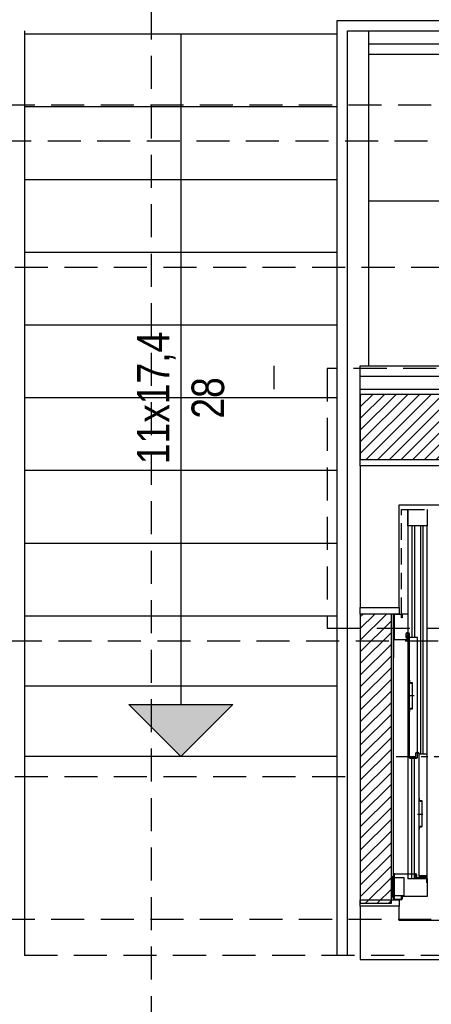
# Model space of a CAD drawing. Header units: inches. Extents: x 18534 to 24864, y 1480 to 5771.
# Tile 5 of 11: x 21545 to 21703, y 2911 to 3290. Entities that reach past the tile are written whole.
import ezdxf

# ---------------------------------------------------------------- set-up
doc = ezdxf.new("R2010")
doc.units = ezdxf.units.IN
doc.header["$MEASUREMENT"] = 0
for name, pattern in [('CENTER', [20, 12.5, -2.5, 2.5, -2.5]), ('DASHED', [19.05, 12.7, -6.35]), ('HIDDEN', [9.525, 6.35, -3.175])]:
    doc.linetypes.add(name, pattern=pattern)
for name, color, linetype in [('_T opisy', 7, 'Continuous'), ('_T sciany', 7, 'Continuous'), ('AA_PRZERYWANE', 7, 'Continuous'), ('AA_WIDOK_009', 7, 'Continuous')]:
    doc.layers.add(name, color=color, linetype=linetype)
doc.styles.add('GENERATED_STYLE_7', font='txt')
pattern_1 = [(45, (0, 0), (-2.24506403, 2.24506403), [])]

# ---------------------------------------------------------------- blocks, each defined once
blk = doc.blocks.new('WALL_10', base_point=(22122.3, 3133.07))
at = {"layer": '_T sciany'}
h = blk.add_hatch(dxfattribs=at)
h.set_pattern_fill('ANSI31', color=5, style=0, pattern_type=2)
h.set_pattern_definition(pattern_1)
h.paths.add_polyline_path([(22122.3, 3145.57), (21676, 3145.57), (21676, 3120.57), (22122.3, 3120.57)], flags=0)
at = {"layer": '_T sciany', "color": 5, "linetype": 'Continuous'}
for p, q in [((22122.3, 3145.57), (21676, 3145.57)), ((21676, 3145.57), (21676, 3120.57)), ((22122.3, 3120.57), (22122.3, 3145.57)), ((21676, 3120.57), (22122.3, 3120.57))]:
    blk.add_line(p, q, dxfattribs=at)
blk = doc.blocks.new('WALL_22', base_point=(21676, 3061.05))
at = {"layer": '_T sciany'}
h = blk.add_hatch(dxfattribs=at)
h.set_pattern_fill('ANSI31', color=5, style=0, pattern_type=2)
h.set_pattern_definition(pattern_1)
h.paths.add_polyline_path([(21676, 3061.05), (21676, 2949.7), (21688, 2949.7), (21688, 3061.05)], flags=0)
at = {"layer": '_T sciany', "color": 5, "linetype": 'Continuous'}
for p, q in [((21676, 3061.05), (21676, 2949.7)), ((21688, 3061.05), (21676, 3061.05)), ((21688, 2949.7), (21688, 3061.05)), ((21676, 2949.7), (21688, 2949.7))]:
    blk.add_line(p, q, dxfattribs=at)
blk = doc.blocks.new('LINE_4682', base_point=(21607.07, 3284.23))
at = {"layer": '_T sciany', "color": 150, "linetype": 'Continuous'}
for p, q in [((21607.07, 3284.23), (21607.07, 3026.23)), ((21607.07, 3006.23), (21587.07, 3026.23)), ((21587.07, 3026.23), (21627.07, 3026.23)), ((21607.07, 3006.23), (21627.07, 3026.23))]:
    blk.add_line(p, q, dxfattribs=at)
at = {"layer": '_T sciany', "color": 150}
blk.add_solid([(21607.07, 3006.23), (21587.07, 3026.23), (21627.07, 3026.23)], dxfattribs=at)
blk = doc.blocks.new('LINE_5122', base_point=(21959.28, 3220))
at = {"layer": '_T sciany', "color": 150, "linetype": 'Continuous'}
for p, q in [((21959.28, 3220), (21939.28, 3240)), ((21939.28, 3200), (21939.28, 3240)), ((21939.28, 3220), (21679.28, 3220)), ((21959.28, 3220), (21939.28, 3200))]:
    blk.add_line(p, q, dxfattribs=at)
at = {"layer": '_T sciany', "color": 150}
blk.add_solid([(21959.28, 3220), (21939.28, 3200), (21939.28, 3240)], dxfattribs=at)

msp = doc.modelspace()

# ---------------------------------------------------------------- linework, layer by layer
at = {"color": 150, "linetype": 'Continuous'}
for p, q in [((21786, 3118.05), (21676, 3118.05)), ((21676, 3118.05), (21676, 3063.55)), ((21691, 3063.55), (21691, 3103.05)), ((21691, 3103.05), (21786, 3103.05)), ((21694.3, 3095.05), (21694.3, 2959.05)), ((21701.8, 3095.05), (21694.3, 3095.05)), ((21695.84, 3095.05), (21695.84, 3052.04)), ((21696.84, 3095.05), (21696.84, 3052.04)), ((21699.24, 3007.05), (21699.24, 3095.05)), ((21700.24, 3007.05), (21700.24, 3095.05)), ((21701.8, 2959.05), (21701.8, 3095.05)), ((21676, 3063.55), (21691, 3063.55)), ((21676, 3061.05), (21676, 3063.55)), ((21676, 3063.55), (21691, 3063.55)), ((21691, 3063.55), (21691, 3061.05)), ((21691, 3061.05), (21676, 3061.05)), ((21688.8, 3051.35), (21688.8, 3060.75)), ((21689, 3060.65), (21689, 3051.45)), ((21689.1, 3061.05), (21691.8, 3061.05)), ((21691.7, 3060.85), (21689.2, 3060.85)), ((21691.9, 3059.55), (21691.9, 3060.65)), ((21692.1, 3059.55), (21691.9, 3059.55)), ((21692.1, 3060.75), (21692.1, 3059.55)), ((21688.8, 2960.75), (21688.8, 3051.35)), ((21688.8, 3051.35), (21688.8, 3044.21)), ((21693.54, 3053.39), (21693.54, 3051.99)), ((21693.54, 3051.99), (21693.69, 3051.99)), ((21693.69, 3051.99), (21693.69, 3053.39)), ((21694.6, 3053.74), (21693.89, 3053.74)), ((21693.89, 3053.59), (21694.6, 3053.59)), ((21694.1, 3051.45), (21694.1, 3052.85)), ((21694.1, 3052.85), (21694.3, 3052.85)), ((21694.3, 3052.85), (21694.3, 3051.35)), ((21694.8, 3053.39), (21694.8, 3005.85)), ((21694.95, 3005.85), (21694.95, 3053.39)), ((21698, 3052.04), (21694.95, 3052.04)), ((21698, 3007.13), (21698, 3052.04)), ((21694, 3051.05), (21689.1, 3051.05)), ((21689.2, 3051.25), (21693.9, 3051.25)), ((21695.1, 3035.52), (21694.95, 3035.52)), ((21694.95, 3035.52), (21694.95, 3034.76)), ((21695.1, 3034.76), (21695.1, 3035.52)), ((21695.92, 3034.56), (21695.3, 3034.56)), ((21695.3, 3034.41), (21695.92, 3034.41)), ((21695.97, 3034.36), (21695.97, 3029.64)), ((21696.12, 3029.64), (21696.12, 3034.36)), ((21694.42, 3029.67), (21696.74, 3029.67)), ((21695.97, 3029.64), (21695.97, 3024.72)), ((21696.12, 3024.72), (21696.12, 3029.64)), ((21694.95, 3024.32), (21694.95, 3023.56)), ((21694.95, 3023.56), (21695.1, 3023.56)), ((21695.1, 3023.56), (21695.1, 3024.32)), ((21695.92, 3024.67), (21695.3, 3024.67)), ((21695.3, 3024.52), (21695.92, 3024.52)), ((21697.24, 3007.35), (21697.24, 3005.95)), ((21697.24, 3005.95), (21697.39, 3005.95)), ((21697.39, 3005.95), (21697.39, 3007.35)), ((21698.3, 3007.7), (21697.59, 3007.7)), ((21697.59, 3007.55), (21698.3, 3007.55)), ((21697.85, 3007.13), (21697.85, 3005.85)), ((21698, 3007.13), (21697.85, 3007.13)), ((21698, 3005.85), (21698, 3007.13)), ((21698.5, 3007.35), (21698.5, 2960.35)), ((21701.7, 3007.05), (21698.5, 3007.05)), ((21698.65, 2960.35), (21698.65, 3007.35)), ((21701.7, 2961.78), (21701.7, 3007.05)), ((21697.7, 3005.7), (21695.1, 3005.7)), ((21695.1, 3005.55), (21697.7, 3005.55)), ((21695.84, 2959.05), (21695.84, 3005.55)), ((21696.84, 2959.05), (21696.84, 3005.55)), ((21698.8, 2990.14), (21698.65, 2990.14)), ((21698.65, 2990.14), (21698.65, 2989.38)), ((21698.8, 2989.38), (21698.8, 2990.14)), ((21699.62, 2989.18), (21699, 2989.18)), ((21699, 2989.03), (21699.62, 2989.03)), ((21699.67, 2988.98), (21699.67, 2984.26)), ((21699.82, 2984.26), (21699.82, 2988.98)), ((21698.07, 2984.05), (21700.09, 2984.05)), ((21699.67, 2984.26), (21699.67, 2979.33)), ((21699.82, 2979.33), (21699.82, 2984.26)), ((21699.62, 2979.28), (21699, 2979.28)), ((21698.65, 2978.93), (21698.65, 2978.18)), ((21698.65, 2978.18), (21698.8, 2978.18)), ((21698.8, 2978.18), (21698.8, 2978.93)), ((21699, 2979.13), (21699.62, 2979.13)), ((21688.8, 2951.35), (21688.8, 2960.75)), ((21689, 2960.65), (21689, 2951.45)), ((21689.1, 2961.05), (21697.3, 2961.05)), ((21697.2, 2960.85), (21689.2, 2960.85)), ((21697.4, 2959.65), (21697.4, 2960.65)), ((21697.6, 2960.75), (21697.6, 2959.75)), ((21701.7, 2961.78), (21701.55, 2961.78)), ((21701.55, 2961.78), (21701.55, 2960.35)), ((21701.7, 2960.35), (21701.7, 2961.78)), ((21688.27, 2957.6), (21688.3, 2957.6)), ((21688.27, 2954.5), (21688.27, 2957.6)), ((21688.3, 2952.05), (21688.3, 2960.05)), ((21688.3, 2960.05), (21688.8, 2960.05)), ((21688.3, 2957.6), (21688.3, 2954.5)), ((21688.8, 2960.05), (21688.8, 2952.05)), ((21689.1, 2959.55), (21692.8, 2959.55)), ((21692.8, 2959.55), (21692.8, 2952.55)), ((21701.8, 2959.05), (21694.3, 2959.05)), ((21701.4, 2959.35), (21697.7, 2959.35)), ((21697.8, 2959.55), (21701.5, 2959.55)), ((21701.4, 2960.2), (21698.8, 2960.2)), ((21698.8, 2960.05), (21701.4, 2960.05)), ((21699.24, 2960.05), (21699.24, 2959.05)), ((21700.24, 2960.05), (21700.24, 2959.05)), ((21701.6, 2957.55), (21701.6, 2959.15)), ((21701.8, 2957.55), (21701.6, 2957.55)), ((21701.8, 2959.25), (21701.8, 2957.55)), ((21701.85, 2952.45), (21701.85, 2958.55)), ((21688.3, 2954.5), (21688.27, 2954.5)), ((21676, 2948.55), (21676, 2951.05)), ((21676, 2951.05), (21691, 2951.05)), ((21688.8, 2952.05), (21688.3, 2952.05)), ((21692.8, 2952.55), (21689.1, 2952.55)), ((21691.8, 2951.05), (21689.1, 2951.05)), ((21689.2, 2951.25), (21691.7, 2951.25)), ((21691, 2951.05), (21691, 2948.55)), ((21691.9, 2951.45), (21691.9, 2952.45)), ((21691.9, 2952.45), (21692.1, 2952.45)), ((21692.1, 2952.45), (21692.1, 2951.35)), ((21692.15, 2951.55), (21692.15, 2952.45)), ((21692.15, 2952.45), (21701.85, 2952.45)), ((21691, 2948.55), (21676, 2948.55)), ((21676, 2948.55), (21676, 2928.05)), ((21691, 2948.55), (21676, 2948.55)), ((21691, 2943.05), (21691, 2948.55)), ((21786, 2943.05), (21691, 2943.05)), ((21676, 2928.05), (21786, 2928.05))]:
    msp.add_line(p, q, dxfattribs=at)
at = {"color": 150, "linetype": 'HIDDEN'}
for p, q in [((21691.9, 3101.25), (21694.3, 3101.25)), ((21691.9, 3061.05), (21691.9, 3101.25)), ((21694.3, 3095.05), (21694.3, 3101.25)), ((21694.3, 3101.25), (21701.8, 3101.25)), ((21694.3, 3101.25), (21694.3, 3061.05)), ((21701.8, 3101.25), (21701.8, 3095.05)), ((21701.8, 3095.05), (21694.3, 3095.05)), ((21694.3, 3061.05), (21691.9, 3061.05))]:
    msp.add_line(p, q, dxfattribs=at)
at = {"color": 150, "linetype": 'CENTER'}
msp.add_line((21716.98, 3006.05), (21689.8, 3006.05), dxfattribs=at)
at = {"color": 150, "linetype": 'Continuous'}
for centre, radius, start, end in [((21689.1, 3060.75), 0.3, 90, 180), ((21689.2, 3060.65), 0.2, 90, 180), ((21691.7, 3060.65), 0.2, 0, 90), ((21691.8, 3060.75), 0.3, 0, 90), ((21689.1, 3051.35), 0.3, 180, 270), ((21689.2, 3051.45), 0.2, 180, 270), ((21693.89, 3053.39), 0.35, 90, 180), ((21693.89, 3053.39), 0.2, 90, 180), ((21693.9, 3051.45), 0.2, 270, 0), ((21694, 3051.35), 0.3, 270, 0), ((21694.6, 3053.39), 0.35, 0, 90), ((21694.6, 3053.39), 0.2, 0, 90), ((21695.3, 3034.76), 0.35, 180, 270), ((21695.3, 3034.76), 0.2, 180, 270), ((21695.92, 3034.36), 0.2, 0, 90), ((21695.92, 3034.36), 0.05, 0, 90), ((21695.3, 3024.32), 0.35, 90, 180), ((21695.3, 3024.32), 0.2, 90, 180), ((21695.92, 3024.72), 0.2, 270, 0), ((21695.92, 3024.72), 0.05, 270, 0), ((21695.1, 3005.85), 0.3, 180, 270), ((21695.1, 3005.85), 0.15, 180, 270), ((21697.59, 3007.35), 0.35, 90, 180), ((21697.59, 3007.35), 0.2, 90, 180), ((21697.7, 3005.85), 0.15, 270, 0), ((21697.7, 3005.85), 0.3, 270, 0), ((21698.3, 3007.35), 0.35, 0, 90), ((21698.3, 3007.35), 0.2, 0, 90), ((21699, 2989.38), 0.35, 180, 270), ((21699, 2989.38), 0.2, 180, 270), ((21699.62, 2988.98), 0.2, 0, 90), ((21699.62, 2988.98), 0.05, 0, 90), ((21699, 2978.93), 0.35, 90, 180), ((21699.62, 2979.33), 0.2, 270, 0), ((21699.62, 2979.33), 0.05, 270, 0), ((21699, 2978.93), 0.2, 90, 180), ((21689.1, 2960.75), 0.3, 90, 180), ((21689.2, 2960.65), 0.2, 90, 180), ((21697.2, 2960.65), 0.2, 0, 90), ((21697.3, 2960.75), 0.3, 0, 90), ((21698.8, 2960.35), 0.3, 180, 270), ((21698.8, 2960.35), 0.15, 180, 270), ((21701.4, 2960.35), 0.3, 270, 0), ((21701.4, 2960.35), 0.15, 270, 0), ((21697.7, 2959.65), 0.3, 180, 270), ((21697.8, 2959.75), 0.2, 180, 270), ((21701.4, 2959.15), 0.2, 0, 90), ((21701.5, 2959.25), 0.3, 0, 90), ((21689.1, 2951.35), 0.3, 180, 270), ((21689.2, 2951.45), 0.2, 180, 270), ((21691.7, 2951.45), 0.2, 270, 0), ((21691.8, 2951.35), 0.3, 270, 0)]:
    msp.add_arc(centre, radius, start, end, dxfattribs=at)
at = {"color": 255}
for p in [(21689.1, 3051.05), (21689.1, 2961.05)]:
    msp.add_point(p, dxfattribs=at)
at = {"layer": '_T sciany', "color": 150, "linetype": 'Continuous'}
for p, q in [((21667.07, 2929.57), (21667.07, 3289.57)), ((21667.07, 3289.57), (21959.28, 3289.57)), ((21547.07, 2929.57), (21547.07, 3285.57)), ((21667.07, 3284.23), (21547.07, 3284.23)), ((21671.07, 3285.57), (21959.28, 3285.57)), ((21671.07, 2929.57), (21671.07, 3285.57)), ((21679.28, 3156.57), (21679.28, 3285.57)), ((21679.28, 3285.57), (21738.16, 3285.57)), ((21679.28, 3280.57), (21959.28, 3280.57)), ((21679.28, 3276.57), (21959.28, 3276.57)), ((21667.07, 3256.23), (21547.07, 3256.23)), ((21667.07, 3228.23), (21547.07, 3228.23)), ((21667.07, 3200.23), (21547.07, 3200.23)), ((21667.07, 3172.23), (21547.07, 3172.23)), ((21642.85, 3147.57), (21642.85, 3156.57)), ((21676, 3118.05), (21676, 3156.57)), ((21676, 3156.57), (21959.28, 3156.57)), ((21676, 3152.57), (21959.28, 3152.57)), ((21676, 3147.57), (21959.28, 3147.57)), ((21667.07, 3144.23), (21547.07, 3144.23)), ((21667.07, 3116.23), (21547.07, 3116.23)), ((21667.07, 3088.23), (21547.07, 3088.23)), ((21667.07, 3060.23), (21547.07, 3060.23)), ((21667.07, 3033.23), (21547.07, 3033.23)), ((21667.07, 3006.23), (21547.07, 3006.23))]:
    msp.add_line(p, q, dxfattribs=at)
at = {"layer": 'AA_PRZERYWANE', "color": 251, "linetype": 'DASHED'}
for p, q in [((21214.3, 3257.07), (21854.3, 3257.07)), ((21854.3, 3243.07), (21214.3, 3243.07)), ((21200.3, 3194.51), (21845.3, 3194.51)), ((21743.32, 3155.57), (21663.32, 3155.57)), ((21663.32, 3155.57), (21663.32, 3055.57)), ((21663.32, 3055.57), (21743.32, 3055.57)), ((21820.3, 3050.57), (21200.3, 3050.57)), ((21214.3, 2943.57), (21815.3, 2943.57)), ((21845.3, 2929.57), (21214.3, 2929.57))]:
    msp.add_line(p, q, dxfattribs=at)
at = {"layer": 'AA_PRZERYWANE', "color": 2, "linetype": 'DASHED'}
msp.add_line((21200.3, 2998.51), (21676, 2998.51), dxfattribs=at)
at = {"layer": 'AA_WIDOK_009', "color": 252, "linetype": 'DASHED'}
msp.add_line((21595.73, 2196.41), (21595.73, 3577.35), dxfattribs=at)

# ---------------------------------------------------------------- block references
at = {"layer": '_T sciany', "color": 150, "linetype": 'Continuous'}
for name, p in [('LINE_4682', (21607.07, 3284.23)), ('LINE_5122', (21959.28, 3220))]:
    msp.add_blockref(name, p, dxfattribs=at)
at = {"layer": '_T sciany', "color": 5}
for name, p in [('WALL_10', (22122.3, 3133.07)), ('WALL_22', (21676, 3061.05))]:
    msp.add_blockref(name, p, dxfattribs=at)

# ---------------------------------------------------------------- texts
at = {"layer": '_T opisy', "color": 150, "insert": (21623.83, 3144.23), "char_height": 12.5, "attachment_point": 8, "rotation": 90, "line_spacing_factor": 1.007581, "style": 'GENERATED_STYLE_7'}
msp.add_mtext('\\A1;{\\fArial Narrow Europa Srodkowa|b0|i0|c0|p34;11x17,4\\P28}', dxfattribs=at)

doc.saveas('drawing.dxf')
